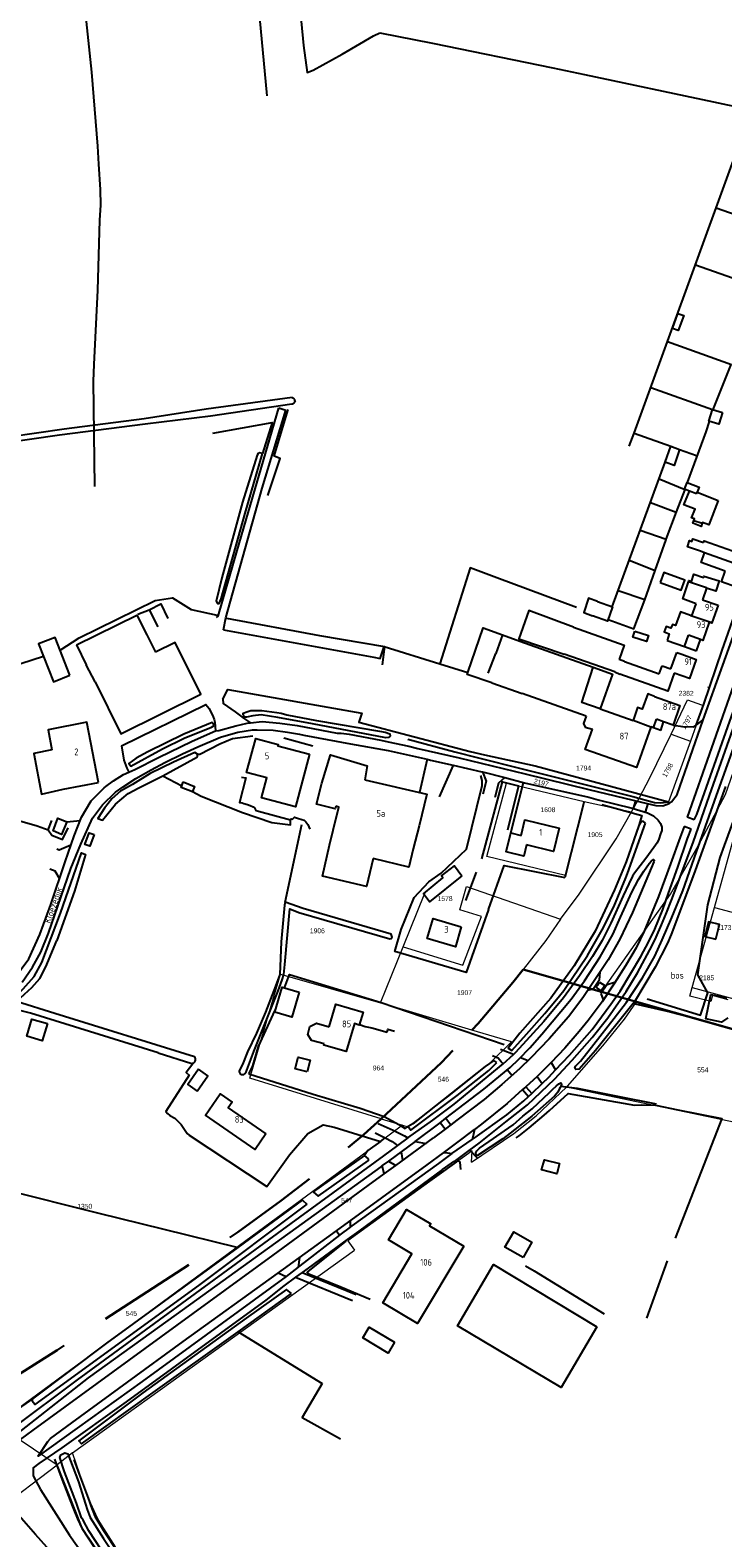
# Model space of a CAD drawing. Header units: metres. Extents: x 233829 to 239427, y 444283 to 448222.
# Tile 152 of 171: x 237457 to 237713, y 447067 to 447624. Entities that reach past the tile are written whole.
import ezdxf
from ezdxf.enums import TextEntityAlignment as Align

# ---------------------------------------------------------------- set-up
doc = ezdxf.new("R2010")
doc.units = ezdxf.units.M
doc.header["$MEASUREMENT"] = 0
doc.linetypes.add('DGN3', pattern=[54.868356, 36.578904, -18.289452])
for name, color, linetype in [('BIJGEBOUW', 4, 'Continuous'), ('CULTUURAANDUIDING', 253, 'Continuous'), ('DAKRAND', 4, 'Continuous'), ('DAKRAND-BYG', 4, 'Continuous'), ('Goud-kadastrale grenzen', 13, 'Continuous'), ('HEG', 253, 'Continuous'), ('HEK', 253, 'Continuous'), ('HOOFDGEBOUW', 4, 'Continuous'), ('HOUTWAL', 253, 'Continuous'), ('HUISNUMMER', 253, 'Continuous'), ('INSTEEKSLOOT', 153, 'Continuous'), ('KANTVERH', 253, 'Continuous'), ('KUNSTWERK', 253, 'Continuous'), ('MUUR', 253, 'Continuous'), ('OVERIGEAFSCH', 253, 'Continuous'), ('OVERVBOUW', 253, 'Continuous'), ('OVLIJNOBJ', 253, 'Continuous'), ('RASTER', 253, 'Continuous'), ('STRAATNAAM', 253, 'Continuous'), ('TUSSENMUUR', 253, 'Continuous')]:
    doc.layers.add(name, color=color, linetype=linetype)
for name, color, linetype, lineweight in [('G01 kadestrale perceelsgrens', 73, 'Continuous', 0), ('G02 kadestrale sectiegrens', 73, 'DGN3', 30), ('Z01 perceelnummer', 73, 'Continuous', 13)]:
    doc.layers.add(name, color=color, linetype=linetype, lineweight=lineweight)
doc.styles.get("Standard").update_dxf_attribs({"font": 'iso.shx'})
doc.styles.add('Styledgn001', font='dgn001.shx')

# ---------------------------------------------------------------- blocks, each defined once
blk = doc.blocks.new('A$C1532452F')
at = {"layer": 'G01 kadestrale perceelsgrens'}
for p, q in [((237707.544, 447380.988), (237708.228, 447380.745)), ((237694.044, 447363.454), (237700.071, 447376.136)), ((237705.933, 447374.085), (237703.273, 447366.841)), ((237703.273, 447366.841), (237701.231, 447360.939)), ((237701.231, 447360.939), (237693.108, 447338.449)), ((237694.044, 447363.454), (237701.231, 447360.939)), ((237641.418, 447350.064), (237652.168, 447347.356)), ((237626.013, 447318.24), (237633.271, 447345.419)), ((237631.773, 447345.808), (237633.271, 447345.419)), ((237633.271, 447345.419), (237637.722, 447344.426)), ((237637.722, 447344.426), (237661.935, 447338.558)), ((237661.837, 447338.212), (237655.017, 447311.247)), ((237661.935, 447338.558), (237661.837, 447338.212)), ((237661.935, 447338.558), (237679.386, 447334.748)), ((237679.386, 447334.748), (237682.267, 447339.821)), ((237710.067, 447299.368), (237718.214, 447328.788)), ((237655.017, 447311.247), (237626.013, 447318.24)), ((237595.057, 447284.916), (237603.065, 447304.767)), ((237615.955, 447298.545), (237618.425, 447307.172)), ((237618.425, 447307.172), (237653.183, 447295.12)), ((237701.883, 447269.816), (237710.067, 447299.368)), ((237710.067, 447299.368), (237732.644, 447293.353)), ((237653.183, 447295.12), (237647.735, 447287.172)), ((237647.735, 447287.172), (237639.346, 447276.486)), ((237586.682, 447264.248), (237595.057, 447284.916)), ((237701.019, 447266.696), (237701.883, 447269.816)), ((237701.883, 447269.816), (237724.472, 447263.667)), ((237620.389, 447254.073), (237586.682, 447264.248)), ((237708.73, 447264.735), (237701.019, 447266.696)), ((237586.959, 447221.292), (237538.422, 447236.329)), ((237740.092, 447215.247), (237655.355, 447233.066)), ((237586.959, 447221.292), (237594.768, 447218.945)), ((237472.859, 447097.911), (237577.082, 447172.846)), ((237444.927, 447108.552), (237467.128, 447093.556)), ((237472.859, 447097.911), (237467.128, 447093.556)), ((237437.961, 447071.392), (237467.128, 447093.556))]:
    blk.add_line(p, q, dxfattribs=at)
at = {"layer": 'G01 kadestrale perceelsgrens', "flags": 128}
for points in [[(237668.295, 447268.273), (237693.81, 447304.336), (237704.063, 447322.237), (237714.184, 447341.146), (237717.147, 447349.735), (237724.761, 447367.563), (237732.678, 447386.504), (237737.224, 447398.322)], [(237708.228, 447380.745), (237706.117, 447374.587), (237705.933, 447374.085)], [(237700.071, 447376.136), (237705.248, 447374.326), (237705.933, 447374.085)], [(237682.267, 447339.821), (237686.205, 447347.289), (237694.044, 447363.454)], [(237652.168, 447347.356), (237666.653, 447343.708), (237679.886, 447340.476), (237682.267, 447339.821)], [(237682.267, 447339.821), (237687.911, 447338.269), (237690.279, 447338.065), (237693.108, 447338.449)], [(237653.183, 447295.12), (237660.073, 447304.318), (237673.735, 447324.795), (237679.386, 447334.748)], [(237595.057, 447284.916), (237617.105, 447278.072), (237624.059, 447296.126), (237615.955, 447298.545)], [(237538.422, 447236.329), (237549.746, 447274.744), (237586.682, 447264.248)], [(237655.355, 447233.066), (237655.768, 447233.46), (237668.785, 447248.315), (237676.8, 447258.197), (237681.269, 447264.592)], [(237715.117, 447265.268), (237709.355, 447266.942), (237708.73, 447264.735)], [(237594.768, 447218.945), (237596.792, 447218.337), (237597.062, 447218.537), (237611.471, 447229.416), (237627.31, 447242.205), (237634.659, 447249.384), (237635.039, 447249.755), (237620.389, 447254.073)], [(237620.296, 447205.278), (237635.916, 447215.882), (237644.242, 447222.452), (237655.355, 447233.066)], [(237594.768, 447218.945), (237586.385, 447212.762), (237520.96, 447164.505), (237444.927, 447108.552)], [(237620.296, 447205.278), (237620.496, 447209.533), (237574.56, 447176.303), (237577.082, 447172.846)], [(237534.884, 447000), (237518.469, 447021.22), (237504.633, 447039.862), (237489.417, 447061.504), (237484.257, 447069.177), (237481.12, 447074.443), (237479.672, 447078.248), (237472.859, 447097.911)], [(237467.128, 447093.556), (237476.594, 447069.808), (237488.744, 447051.705), (237507.577, 447025.109), (237526.963, 447000)]]:
    blk.add_lwpolyline(points, dxfattribs=at)
at = {"layer": 'G02 kadestrale sectiegrens'}
for p, q in [((237639.346, 447276.486), (237668.295, 447268.273)), ((237668.295, 447268.273), (237681.269, 447264.592)), ((237681.269, 447264.592), (237744.761, 447246.579))]:
    blk.add_line(p, q, dxfattribs=at)
at = {"layer": 'G02 kadestrale sectiegrens', "flags": 128}
for points in [[(237620.389, 447254.073), (237622.759, 447256.623), (237635.557, 447271.66), (237639.346, 447276.486)], [(237586.959, 447221.292), (237609.243, 447242.211), (237620.389, 447254.073)], [(237438.825, 447118.018), (237467.193, 447135.885), (237520.382, 447170.359), (237533.966, 447179.441), (237549.819, 447191.013), (237565.43, 447202.975), (237580.493, 447215.521), (237586.959, 447221.292)]]:
    blk.add_lwpolyline(points, dxfattribs=at)
at = {"layer": 'G01 kadestrale perceelsgrens', "style": 'Styledgn001'}
for s, rotation, p in [('1797', 61.26998, (237699.732, 447367.848)), ('1798', 61.10818, (237692.771, 447350.182)), ('2197', 345.82486, (237646.07, 447345.575))]:
    blk.add_text(s, height=1.8, rotation=rotation, dxfattribs=at).set_placement(p, align=Align.MIDDLE_CENTER)
at = {"layer": 'Z01 perceelnummer', "linetype": 'Continuous', "lineweight": 13, "style": 'Styledgn001'}
for s, p in [('2382', (237699.639, 447378.566)), ('1794', (237661.73, 447350.947)), ('1608', (237648.545, 447335.556)), ('1905', (237665.958, 447326.34)), ('1578', (237610.551, 447302.711)), ('1906', (237563.34, 447290.814)), ('1173', (237713.608, 447292.012)), ('2185', (237707.216, 447273.447)), ('1907', (237617.744, 447267.976)), ('964', (237585.914, 447240.121)), ('546', (237609.897, 447235.97)), ('554', (237705.776, 447239.431)), ('547', (237574.192, 447191.215)), ('1350', (237477.382, 447189.028)), ('545', (237494.633, 447149.451))]:
    blk.add_text(s, height=1.8, dxfattribs=at).set_placement(p, align=Align.MIDDLE_CENTER)

msp = doc.modelspace()

# ---------------------------------------------------------------- linework, layer by layer
at = {"layer": 'BIJGEBOUW'}
msp.add_line((237474.31, 447396.43), (237477.9, 447389.12), dxfattribs=at)
for points in [[(237474.31, 447396.43), (237496.69, 447407.42), (237500.28, 447400.11)], [(237481.18, 447382.76), (237490.66, 447363.6), (237520.25, 447378.2), (237510.75, 447397.34), (237503.54, 447393.78)]]:
    msp.add_lwpolyline(points, dxfattribs=at)
at = {"layer": 'DAKRAND'}
for p, q in [((237707.1, 447417.44), (237705.69, 447413.16)), ((237631.74, 447400.13), (237638.14, 447397.8)), ((237673.24, 447386.44), (237675.18, 447385.62)), ((237676.86, 447390.33), (237674.89, 447391.11)), ((237627.82, 447382.48), (237639.05, 447378.49))]:
    msp.add_line(p, q, dxfattribs=at)
for points in [[(237704.88, 447431.03), (237700.07, 447432.72), (237700.9, 447435.03), (237701.75, 447434.71), (237702.12, 447435.66), (237706.05, 447434.3)], [(237703.31, 447411.67), (237698.41, 447413.46), (237700.46, 447419.76)], [(237700.46, 447419.76), (237700.62, 447420.25), (237701.56, 447419.91), (237702.47, 447422.63), (237706.02, 447421.38), (237706.19, 447421.85), (237711.85, 447420.06), (237710.63, 447416.29), (237707.1, 447417.44)], [(237658.02, 447402.97), (237641.46, 447409.2), (237637.76, 447398.68), (237654.51, 447393.07)], [(237701.22, 447407.33), (237697.59, 447408.68), (237695.71, 447403.56), (237694.53, 447403.99), (237694.02, 447402.6), (237692.25, 447403.22), (237691.51, 447401.24), (237693.4, 447400.5), (237692.58, 447398.05)], [(237618.93, 447386.28), (237624.6, 447402.73), (237631.74, 447400.13)], [(237627.82, 447382.48), (237618.65, 447385.47), (237618.93, 447386.28)], [(237687.99, 447377.4), (237685.43, 447378.33), (237683.35, 447372.65), (237681.7, 447373.28), (237680.05, 447368.46)], [(237662.7, 447370.1), (237661.74, 447367.37), (237662.32, 447366.08), (237664.98, 447365.3)], [(237465.27, 447357.71), (237458.61, 447356.34), (237461.42, 447341.31), (237469.46, 447343.09)], [(237565.85, 447249.02), (237561.22, 447250.28), (237559.85, 447252.53), (237560.53, 447255.43), (237563.04, 447256.74), (237567.72, 447255.38)]]:
    msp.add_lwpolyline(points, dxfattribs=at)
at = {"layer": 'DAKRAND-BYG'}
for p, q in [((237691.84, 447463.97), (237693.98, 447469.83)), ((237693.98, 447469.83), (237697.18, 447468.69)), ((237703.75, 447452.86), (237711.5, 447449.82)), ((237500.28, 447400.11), (237503.54, 447393.78)), ((237481.18, 447382.76), (237477.9, 447389.12)), ((237513.21, 447344.41), (237513.78, 447345.83))]:
    msp.add_line(p, q, dxfattribs=at)
for points in [[(237694.63, 447513.38), (237696.59, 447518.85), (237698.71, 447518.1), (237696.73, 447512.57), (237694.63, 447513.38)], [(237713.06, 447482.27), (237711.73, 447477.95), (237708.03, 447479.09), (237709.35, 447483.41), (237713.06, 447482.27)], [(237697.18, 447468.69), (237695.15, 447462.75), (237691.84, 447463.97)], [(237702.52, 447442.46), (237702.72, 447442.97), (237701.64, 447443.4), (237702.91, 447446.62), (237698.83, 447448.22), (237700.83, 447453.31)], [(237700.83, 447453.31), (237699.07, 447454), (237700.04, 447456.48), (237704.49, 447454.74), (237703.75, 447452.86)], [(237711.5, 447449.82), (237707.97, 447440.83), (237705.73, 447441.71), (237705.6, 447441.37)], [(237705.6, 447441.37), (237705.16, 447440.25), (237702.12, 447441.45), (237702.52, 447442.46)], [(237690.06, 447419.47), (237697.84, 447416.68), (237699.17, 447420.42), (237691.4, 447423.2), (237690.06, 447419.47)], [(237666.91, 447412.49), (237663.6, 447413.76), (237661.76, 447408.38), (237665.04, 447407.22)], [(237666.91, 447412.49), (237672.44, 447410.52), (237670.57, 447405.26), (237665.04, 447407.22)], [(237471.93, 447385.23), (237466.46, 447399.22), (237460.32, 447396.82), (237465.8, 447382.83), (237471.93, 447385.23)], [(237680.64, 447401.57), (237685.68, 447399.94), (237684.96, 447397.71), (237679.9, 447399.34), (237680.64, 447401.57)], [(237570.19, 447336.85), (237569.98, 447335.94), (237563.08, 447337.66), (237565.04, 447345.32), (237568.24, 447355.83), (237581.81, 447351.74), (237580.85, 447346.63)], [(237517.21, 447342.31), (237517.15, 447342.15), (237512.97, 447343.81), (237513.21, 447344.41)], [(237513.78, 447345.83), (237517.95, 447344.17), (237517.21, 447342.31)], [(237580.85, 447346.63), (237603.82, 447341.33), (237600.92, 447329.59), (237598.74, 447321.09), (237597.17, 447314.31), (237584, 447317.49)], [(237584, 447317.49), (237581.52, 447307.22), (237565.22, 447310.99), (237567.86, 447322.41), (237569.22, 447327.97), (237571.32, 447336.51), (237570.19, 447336.85)], [(237470.75, 447331.07), (237468.73, 447326.41), (237465.66, 447327.81), (237467.4, 447332.42), (237470.75, 447331.07)], [(237616.69, 447311.14), (237604.82, 447301.57), (237602.6, 447304.48), (237609.69, 447310.4), (237609.16, 447311.16), (237613.99, 447314.76), (237616.69, 447311.14)], [(237710.6, 447287.7), (237712, 447293.1), (237707.93, 447294.15), (237706.53, 447288.76), (237710.6, 447287.7)], [(237556.62, 447268.18), (237553.93, 447258.94), (237547.59, 447260.79), (237550.28, 447270.03), (237556.62, 447268.18)], [(237463.59, 447256.52), (237461.63, 447250.11), (237456, 447251.89), (237457.87, 447258.16), (237463.59, 447256.52)], [(237559.52, 447238.69), (237555.18, 447239.79), (237556.3, 447244.16), (237560.63, 447243.05), (237559.52, 447238.69)], [(237519.46, 447239.66), (237515.46, 447234), (237518.89, 447231.58)], [(237518.89, 447231.58), (237522.88, 447237.24), (237519.46, 447239.66)], [(237652.87, 447204.81), (237651.84, 447201.01), (237646.17, 447202.46), (237647.27, 447206.23), (237652.87, 447204.81)], [(237639.36, 447170.11), (237632.68, 447173.95), (237635.94, 447179.61), (237642.61, 447175.76), (237639.36, 447170.11)], [(237666.61, 447144.51), (237653.43, 447122.09), (237615.12, 447144.82), (237628.38, 447167.49), (237666.61, 447144.51)]]:
    msp.add_lwpolyline(points, dxfattribs=at)
at = {"layer": 'HEG'}
for p, q in [((237696.07, 447445.62), (237699.26, 447453.92)), ((237659.16, 447410.3), (237629.64, 447421.28)), ((237550.95, 447362.13), (237561.66, 447359.1)), ((237519.07, 447356.03), (237519.87, 447356.13)), ((237661.84, 447338.21), (237654.85, 447310.53)), ((237618.27, 447302.03), (237622.15, 447312.49)), ((237578.74, 447179.65), (237614.9, 447205.44)), ((237692.64, 447168.86), (237684.98, 447147.72)), ((237534.05, 447142.69), (237565.13, 447123.55))]:
    msp.add_line(p, q, dxfattribs=at)
for points in [[(237586.41, 447622.61), (237605.88, 447618.83), (237650.31, 447609.67), (237662.02, 447607.16)], [(237519.87, 447356.13), (237527.27, 447359.88), (237532.02, 447361.9), (237539.5, 447362.79)], [(237624.13, 447317.42), (237631.77, 447345.81), (237637.72, 447344.43), (237633.58, 447327.97)], [(237551.22, 447269.76), (237553, 447274.71), (237586.92, 447264.28)], [(237537.97, 447237.99), (237561.77, 447230.51), (237579.14, 447225.25), (237587.97, 447222.16), (237593.75, 447219.15), (237595.81, 447217.77)], [(237696.56, 447224.61), (237712.86, 447221.49), (237695.52, 447177.23)], [(237559.52, 447164.37), (237559.89, 447164.99), (237573.95, 447176.18)]]:
    msp.add_lwpolyline(points, dxfattribs=at)
at = {"layer": 'HEK'}
msp.add_line((237626.49, 447385.98), (237629.3, 447393.24), dxfattribs=at)
for points in [[(237629.64, 447421.28), (237619.83, 447424.88), (237608.65, 447389.46)], [(237636.85, 447214.31), (237637.86, 447215.1), (237641.62, 447217.99), (237647.18, 447222.65), (237649.16, 447224.38), (237655.99, 447230.68), (237680.56, 447226.4), (237683.03, 447226.52), (237688.31, 447226.39), (237696.56, 447224.61)], [(237559.52, 447164.37), (237572.02, 447159.31), (237582.89, 447154.71)], [(237565.13, 447123.55), (237557.77, 447111.04), (237571.95, 447103.13)]]:
    msp.add_lwpolyline(points, dxfattribs=at)
at = {"layer": 'HOOFDGEBOUW'}
for p, q in [((237705.69, 447413.16), (237711.45, 447411.14)), ((237711.45, 447411.14), (237709.15, 447404.61)), ((237701.22, 447407.33), (237701.71, 447407.15)), ((237638.14, 447397.8), (237665.29, 447388.17)), ((237692.58, 447398.05), (237698.98, 447395.8)), ((237698.98, 447395.8), (237700.45, 447399.99)), ((237704.95, 447398.41), (237700.45, 447399.99)), ((237673.24, 447386.44), (237654.51, 447393.07)), ((237693.96, 447387.59), (237696.13, 447393.69)), ((237696.13, 447393.69), (237698.08, 447392.99)), ((237676.86, 447390.33), (237689.71, 447385.76)), ((237689.71, 447385.76), (237690.77, 447388.73)), ((237690.77, 447388.73), (237693.96, 447387.59)), ((237662.7, 447370.1), (237639.05, 447378.49)), ((237667.86, 447372.78), (237680.05, 447368.46)), ((237686.6, 447366.13), (237686.59, 447366.11)), ((237687.53, 447365.8), (237686.6, 447366.13)), ((237687.53, 447365.8), (237688.66, 447368.99)), ((237691.31, 447368.05), (237688.66, 447368.99)), ((237469.46, 447343.09), (237482.46, 447345.59))]:
    msp.add_line(p, q, dxfattribs=at)
for points in [[(237706.42, 447430.48), (237706.42, 447430.48), (237704.88, 447431.03)], [(237706.05, 447434.3), (237706.26, 447434.89), (237716.7, 447431.17)], [(237714.04, 447423.69), (237705.13, 447426.86), (237706.42, 447430.48)], [(237720.94, 447425.31), (237718.27, 447417.8), (237712.66, 447419.8), (237714.04, 447423.69)], [(237701.71, 447407.15), (237701.72, 447407.15), (237703.31, 447411.67)], [(237658.02, 447402.97), (237676.75, 447396.35), (237674.89, 447391.11)], [(237709.15, 447404.61), (237709.1, 447404.45), (237708.13, 447404.79), (237705.78, 447398.12), (237704.95, 447398.41)], [(237698.08, 447392.99), (237703.39, 447391.11), (237700.86, 447384), (237695.21, 447386.02)], [(237665.29, 447388.17), (237672.42, 447385.63), (237667.86, 447372.78)], [(237695.21, 447386.02), (237692.83, 447379.35), (237675.18, 447385.62)], [(237687.99, 447377.4), (237697.34, 447374.08), (237694.77, 447366.83), (237691.31, 447368.05)], [(237482.46, 447345.59), (237478.16, 447367.89), (237463.84, 447365.13), (237465.27, 447357.71)], [(237686.59, 447366.11), (237681.27, 447351.12), (237662.33, 447357.84), (237664.98, 447365.3)], [(237560.45, 447356.05), (237555.29, 447336.61), (237542.74, 447339.94), (237544.7, 447347.31), (237537.21, 447349.3), (237540.55, 447361.87), (237548.82, 447359.68), (237548.69, 447359.17), (237560.45, 447356.05)], [(237638.62, 447326.07), (237640.07, 447331.86), (237652.74, 447328.7), (237650.6, 447320.11), (237640.67, 447322.59)], [(237640.67, 447322.59), (237639.62, 447318.4), (237633.11, 447320.02), (237634.85, 447327.01), (237638.62, 447326.07)], [(237616.53, 447292.27), (237614.33, 447284.87), (237603.95, 447287.96), (237606.16, 447295.36), (237616.53, 447292.27)], [(237567.72, 447255.38), (237570.17, 447263.68), (237580.22, 447260.72), (237578.83, 447256), (237577.02, 447256.54), (237573.96, 447246.18), (237565.73, 447248.61), (237565.85, 447249.02)], [(237544.34, 447215.74), (237540.32, 447209.97), (237521.97, 447222.71), (237527.4, 447230.53), (237531.82, 447227.46), (237530.4, 447225.42), (237544.34, 447215.74)], [(237617.41, 447174.26), (237600.4, 447145.7), (237587.52, 447153.37), (237598.3, 447171.47), (237589.66, 447176.61), (237596.33, 447187.82), (237605.24, 447182.51), (237604.8, 447181.77), (237617.41, 447174.26)], [(237591.88, 447138.78), (237589.53, 447134.82), (237580.11, 447140.4), (237582.45, 447144.36), (237591.88, 447138.78)]]:
    msp.add_lwpolyline(points, dxfattribs=at)
at = {"layer": 'HOUTWAL'}
for p, q in [((237551.42, 447301.43), (237557.59, 447330.09)), ((237586.92, 447264.28), (237632.41, 447248.78))]:
    msp.add_line(p, q, dxfattribs=at)
for points in [[(237685.19, 447265.69), (237704.89, 447259.68), (237707.67, 447267.91), (237703.93, 447274.5), (237707.66, 447300.44), (237712.15, 447317.86), (237713.77, 447322.28), (237721.43, 447343.19), (237727.15, 447359.97), (237731.99, 447381.48), (237738.45, 447410.81), (237748.12, 447448.52), (237753.1, 447464.29), (237754.02, 447469.97), (237754.74, 447475.52), (237757.06, 447474.59), (237757.63, 447478.77), (237756.18, 447479.33), (237757.2, 447482.17)], [(237626.56, 447298.69), (237618.36, 447275.43), (237591.99, 447283.2), (237594.37, 447291.25), (237599.15, 447303.14), (237604.51, 447308.88), (237609.06, 447312.16), (237618.5, 447320.97), (237624.28, 447344.47), (237624.19, 447346.36), (237623.78, 447348.23)], [(237449.98, 447332.47), (237459.86, 447329.57), (237463.89, 447328.14), (237465.17, 447331.54)], [(237463.89, 447328.14), (237465.25, 447326.21), (237469.18, 447324.58), (237471.25, 447328.83)], [(237537.97, 447237.99), (237539.51, 447240.96), (237541.58, 447248.03), (237547.8, 447261.53)]]:
    msp.add_lwpolyline(points, dxfattribs=at)
at = {"layer": 'INSTEEKSLOOT'}
for p, q in [((237504.56, 447245.74), (237516.9, 447241.81)), ((237536.85, 447238.37), (237539.92, 447246.16)), ((237534.05, 447142.69), (237553.79, 447156.84))]:
    msp.add_line(p, q, dxfattribs=at)
for points in [[(237553.98, 447487.83), (237522.24, 447483.57), (237499.35, 447479.94), (237469.73, 447476.13), (237428.71, 447470.22), (237397.55, 447466.16), (237366.69, 447462.25), (237341.47, 447459.07), (237328.79, 447456.96), (237296.78, 447452.61), (237261.49, 447448.03), (237224.31, 447442.93), (237197.49, 447439.16), (237156.76, 447433.54), (237115.99, 447428.07)], [(237553.98, 447487.83), (237554.26, 447487.73), (237554.51, 447487.58), (237554.71, 447487.36), (237554.86, 447487.11), (237554.95, 447486.83), (237554.97, 447486.53), (237554.92, 447486.24), (237554.8, 447485.97), (237554.62, 447485.74), (237554.4, 447485.55), (237554.14, 447485.42), (237553.85, 447485.35)], [(237553.85, 447485.35), (237523.86, 447481.02), (237499.73, 447478.06), (237468.05, 447473.89), (237422.68, 447467.38), (237419.87, 447467.12)], [(237543.09, 447467.11), (237542.14, 447467.37), (237541.47, 447467.19), (237541.08, 447466.5), (237535.73, 447449.18), (237528.09, 447421.29), (237525.95, 447412.62), (237526.42, 447411.76), (237527.03, 447411.78), (237527.77, 447413.44), (237536.61, 447445.13), (237543.09, 447467.11)], [(237590.22, 447362.74), (237589.6, 447362.23), (237588.61, 447362.17), (237561.54, 447367.31), (237548.71, 447369.67), (237542.6, 447370.67), (237539.44, 447370.19), (237537.19, 447369.73), (237536.56, 447369.77), (237536.3, 447370.01), (237536.17, 447370.19), (237535.92, 447370.64), (237535.95, 447371.2), (237537.32, 447371.7), (237538.77, 447372.18), (237542.8, 447372.25), (237548.37, 447371.5), (237550, 447371.18), (237552.07, 447370.55), (237563.08, 447368.46), (237586.25, 447364.56), (237588.42, 447364.22), (237590.13, 447363.64), (237590.22, 447362.74)], [(237525.19, 447366.73), (237524.5, 447367.77), (237513.98, 447363.48), (237500.73, 447356.95), (237496.36, 447354.55), (237493.7, 447352.66), (237494.47, 447351.61), (237506.07, 447358), (237514.12, 447361.95), (237524.23, 447366.07), (237525.19, 447366.73)], [(237714.11, 447344.15), (237702.48, 447311.77), (237694.15, 447289.42), (237692.72, 447286.21), (237688.13, 447277.37), (237680.55, 447264.51), (237679.59, 447263.28), (237666.14, 447246.64), (237660.11, 447239.7), (237658.83, 447239.58), (237658.51, 447240.01), (237658.79, 447240.82), (237659.75, 447241.8), (237660.6, 447242.7), (237665.54, 447248.87), (237673, 447258.55), (237677.6, 447264.39), (237683.52, 447273.45), (237688.06, 447281.43), (237690.75, 447287.43), (237694.35, 447295.77), (237698.35, 447305.64), (237703.51, 447320), (237711.41, 447342.53), (237720.75, 447368.28)], [(237519.08, 447355.09), (237519.07, 447356.03), (237518.05, 447356.7), (237510.19, 447353.07), (237501.5, 447348.94), (237494.97, 447344.9), (237490.58, 447342.36), (237487.42, 447339.59), (237484.62, 447336.1), (237482.25, 447332.26), (237483.9, 447331.72), (237488.73, 447337.56), (237493.42, 447341.56), (237497.33, 447343.6), (237506.21, 447348.1), (237519.08, 447355.09)], [(237684.61, 447330.53), (237683.83, 447331.23), (237683.03, 447331.15), (237682.63, 447330.53), (237682.17, 447329.77), (237677.49, 447316.31), (237673.09, 447305.96), (237666.02, 447290.68), (237658.3, 447277.85), (237649.59, 447265.96), (237638.15, 447252.97), (237633.87, 447247.46), (237635.17, 447246.57), (237640.61, 447252.66), (237647.46, 447260.31), (237652.77, 447266.8), (237654.43, 447268.71), (237663.16, 447281.69), (237668.63, 447291.13), (237672.89, 447299.63), (237677.3, 447310.41), (237677.9, 447312.03), (237684.61, 447330.53)], [(237480.92, 447326.44), (237479.26, 447322.06), (237477.38, 447322.71), (237479.06, 447327.01), (237480.92, 447326.44)], [(237405.7, 447205.52), (237410.35, 447218.02), (237414.47, 447228.29), (237417.52, 447234.04), (237421.06, 447238.52), (237427.47, 447244.76), (237436.54, 447252.84), (237445.7, 447260.68), (237449.72, 447264.44), (237451.92, 447266.6), (237453.23, 447268.05), (237454.64, 447269.34), (237458.63, 447273.95), (237461.48, 447279.13), (237468.4, 447297.37), (237476.13, 447319.57), (237477.67, 447319.01), (237473.65, 447305.52), (237467.07, 447287.26)], [(237539.92, 447246.16), (237548.9, 447268.58), (237550.3, 447272.74), (237551.01, 447274.73), (237551.28, 447278.41), (237553.18, 447298.9), (237556.49, 447297.58), (237590.09, 447287.8), (237590.68, 447287.99), (237591.02, 447288.49), (237590.67, 447289.54), (237558.06, 447299.08), (237551.42, 447301.43), (237551.14, 447300.25), (237549.96, 447286.77), (237549.42, 447274.63), (237547.91, 447270.41), (237544.17, 447260.73), (237540.85, 447253.03)], [(237517.97, 447244.21), (237466.36, 447260.3), (237452.2, 447264.72), (237455.13, 447267.42), (237457.82, 447269.87), (237460.73, 447273.16), (237462.99, 447277.46), (237467.07, 447287.26)], [(237504.56, 447245.74), (237457.39, 447260.42), (237450.56, 447262.15)], [(237540.85, 447253.03), (237537.56, 447246.07), (237535.63, 447241.43), (237534.43, 447239.07)], [(237516.9, 447241.81), (237517.23, 447241.85), (237517.54, 447241.96), (237517.82, 447242.14), (237518.05, 447242.38), (237518.21, 447242.66), (237518.31, 447242.98), (237518.34, 447243.31), (237518.29, 447243.63), (237518.16, 447243.94), (237517.97, 447244.21)], [(237629.61, 447242.1), (237628.59, 447242.93), (237625.32, 447240.64), (237604.07, 447223.84), (237598.57, 447219.51), (237596.87, 447218.54), (237597.92, 447217.11), (237615.03, 447229.96), (237626.67, 447239.24), (237629.61, 447242.1)], [(237534.43, 447239.07), (237534.44, 447238.78), (237534.51, 447238.49), (237534.64, 447238.23), (237534.84, 447238), (237535.08, 447237.83), (237535.35, 447237.71), (237535.64, 447237.66), (237535.94, 447237.68), (237536.22, 447237.77), (237536.48, 447237.92), (237536.69, 447238.12), (237536.85, 447238.37)], [(237653.61, 447233.97), (237653.35, 447233.44), (237653.12, 447232.87), (237652.75, 447232.26), (237652.26, 447231.21), (237650.95, 447229.77), (237642.64, 447222.3), (237634.6, 447216.03), (237631.87, 447213.91), (237622.53, 447207.81), (237622.05, 447208.18), (237621.83, 447208.57), (237621.98, 447209), (237622.22, 447209.55), (237623.27, 447210.55), (237628.44, 447214.12), (237632.45, 447216.88), (237635.68, 447219.1), (237639.29, 447222.28), (237642.7, 447224.99), (237649.15, 447231.08), (237650.38, 447232.25), (237651.58, 447233.42), (237652.62, 447234.25), (237653.32, 447234.64), (237653.57, 447234.31), (237653.61, 447233.97)], [(237582.3, 447206.59), (237580.82, 447207.85), (237561.77, 447194.35), (237563.7, 447192.71), (237582.25, 447205.95), (237582.3, 447206.59)], [(237559.46, 447189.82), (237519.38, 447159.78), (237458.89, 447115.78), (237458, 447116.99), (237458.16, 447117.91), (237485.49, 447138.44), (237534.08, 447173.8), (237557.83, 447191.34), (237559.46, 447189.82)], [(237553.79, 447156.84), (237551.92, 447158.33), (237537.04, 447147.67), (237498.81, 447120.05), (237475.15, 447102.4), (237476.21, 447101.21), (237502.64, 447120.17), (237534.05, 447142.69)], [(237515.66, 447022.73), (237515.35, 447022.07), (237514.29, 447021.35), (237512.82, 447021.04), (237510.8, 447023.81), (237501.23, 447036.86), (237485.71, 447058.82), (237478.9, 447069.17), (237476.76, 447073.03), (237476.24, 447073.92), (237474.31, 447079.37), (237469.93, 447090.9), (237468.17, 447096.19), (237468.5, 447097.24), (237470.03, 447097.98), (237471.15, 447097.55), (237475.1, 447087.26), (237477.71, 447078.91), (237478.28, 447076.96), (237479.36, 447074.08), (237484.37, 447066.32), (237486.54, 447062.93), (237500.54, 447043.2), (237515.66, 447022.73)]]:
    msp.add_lwpolyline(points, dxfattribs=at)
at = {"layer": 'KANTVERH'}
for p, q in [((237549.1, 447484.08), (237551.68, 447483.16)), ((237608.65, 447389.46), (237618.93, 447386.28)), ((237694.77, 447366.83), (237698.35, 447366.33)), ((237603.9, 447354.19), (237601.11, 447341.95)), ((237613.5, 447352.02), (237608.32, 447340.29)), ((237624.38, 447349.55), (237632.57, 447347.41)), ((237632.62, 447347.45), (237632.57, 447347.41)), ((237643.83, 447351.72), (237693.11, 447338.45)), ((237634.89, 447327), (237639.52, 447345.6)), ((237680.16, 447336.03), (237681.05, 447338.88)), ((237684.66, 447334.64), (237685.64, 447337.8)), ((237470.75, 447331.07), (237475.67, 447331.54)), ((237702.62, 447331.83), (237700.04, 447332.74)), ((237701.51, 447328.41), (237698.87, 447329.39)), ((237667.58, 447272.68), (237667.85, 447275.58)), ((237663.34, 447268.85), (237665.36, 447269.35)), ((237667.58, 447272.68), (237665.36, 447269.35)), ((237667, 447270.91), (237666.36, 447269.96)), ((237668.27, 447268.68), (237666.36, 447269.96)), ((237667, 447270.91), (237667.64, 447271.87)), ((237667.64, 447271.87), (237669.55, 447270.59)), ((237670.38, 447270.92), (237668.15, 447267.59)), ((237669.55, 447270.59), (237668.27, 447268.68)), ((237670.38, 447270.92), (237673.54, 447272)), ((237668.15, 447267.59), (237669, 447265.28)), ((237632.06, 447241.7), (237635.82, 447245.08)), ((237638.46, 447244.01), (237641.27, 447242.86)), ((237649.78, 447242.21), (237651.38, 447239.41)), ((237633.62, 447239.5), (237635.36, 447237.38)), ((237644.51, 447236.93), (237640.35, 447233.21)), ((237644.51, 447236.93), (237646.43, 447234.43)), ((237639.15, 447232.13), (237641.37, 447229.62)), ((237640.35, 447233.21), (237642.55, 447230.74)), ((237641.37, 447229.62), (237642.55, 447230.74)), ((237642.55, 447230.74), (237646.43, 447234.43)), ((237599.54, 447212.92), (237608.68, 447219.92)), ((237608.68, 447219.92), (237610.79, 447221.53)), ((237610.53, 447217.49), (237608.68, 447219.92)), ((237612.66, 447219.11), (237610.53, 447217.49)), ((237610.79, 447221.53), (237612.66, 447219.11)), ((237592.29, 447204.08), (237606.3, 447214.28)), ((237610.53, 447217.49), (237606.3, 447214.28)), ((237613.06, 447208.55), (237620.57, 447213.69)), ((237599.54, 447212.92), (237589.61, 447205.74)), ((237594.35, 447209.17), (237594.8, 447205.89)), ((237599.54, 447212.92), (237603.55, 447212.28)), ((237622.36, 447206.95), (237619.64, 447209.79)), ((237570.46, 447179.97), (237603.96, 447204.36)), ((237609.58, 447202.6), (237578.61, 447179.87)), ((237589.61, 447205.74), (237587.29, 447204.06)), ((237587.99, 447200.96), (237587.29, 447204.06)), ((237587.99, 447200.96), (237592.29, 447204.08)), ((237589.61, 447205.74), (237592.29, 447204.08)), ((237570.46, 447179.97), (237571.5, 447178.35)), ((237575.43, 447183.59), (237575.51, 447181.34)), ((237578.61, 447179.87), (237574.41, 447176.8)), ((237556.78, 447170.13), (237556.31, 447166.55)), ((237548.84, 447164.39), (237551.84, 447163.08)), ((237556.31, 447166.55), (237551.84, 447163.08)), ((237557.73, 447164.56), (237555.32, 447162.79)), ((237557.73, 447164.56), (237577.68, 447156.49)), ((237555.32, 447162.79), (237576.36, 447154.27))]:
    msp.add_line(p, q, dxfattribs=at)
for points in [[(237703.27, 447366.84), (237706.12, 447374.59), (237712.95, 447394.53), (237718.28, 447409.55), (237721.7, 447416.6), (237727.05, 447431.91), (237735.14, 447454.52), (237741.19, 447473.05), (237746.8, 447488.69), (237750.78, 447500), (237752.35, 447504.46), (237756.45, 447515.96)], [(237526.06, 447406.53), (237526.67, 447407.12), (237533.69, 447431.3), (237549.1, 447484.08)], [(237528.61, 447402.02), (237529.56, 447406.51), (237542.93, 447454.4), (237551.68, 447483.16)], [(237693.37, 447337.81), (237694.23, 447338.43), (237696.36, 447341.13), (237705.95, 447368.71), (237720.45, 447409.2), (237728.79, 447433.05)], [(237726.86, 447409.13), (237718.04, 447384.04), (237700.04, 447332.74)], [(237702.62, 447331.83), (237703.6, 447333.78), (237715.74, 447368.28), (237723.01, 447388.44), (237729.83, 447408.13)], [(237528.61, 447402.02), (237584.16, 447391.91), (237586.59, 447391.4), (237588.09, 447395.83), (237608.65, 447389.46)], [(237633.01, 447220.18), (237641, 447226.49), (237650.96, 447236.01), (237657.48, 447243.06), (237664.89, 447251.44), (237670.63, 447258.68), (237677.51, 447268.36), (237681.67, 447275.28), (237687.03, 447285.42), (237688.54, 447288.51), (237690.53, 447293), (237692.34, 447297.46), (237694.23, 447302.12), (237702.18, 447323.47), (237708.24, 447340.78), (237722.63, 447381.57)], [(237528.39, 447376.41), (237530.24, 447380), (237579.79, 447371.26), (237578.64, 447367.85), (237619.86, 447357.04)], [(237528.39, 447376.41), (237528.58, 447374.83), (237532.93, 447371.67), (237534.48, 447370.56), (237536.01, 447369.4), (237538.66, 447367.63)], [(237490.95, 447359.17), (237522.17, 447374.41), (237523.35, 447372.92)], [(237523.35, 447372.92), (237524.79, 447369.88), (237525.23, 447368.9), (237525.45, 447367.94), (237525.65, 447364.75)], [(237485.2, 447344.18), (237487.98, 447346.19), (237491.75, 447348.55), (237493.71, 447349.42), (237495.89, 447350.38), (237504.61, 447354.87), (237517.08, 447360.89), (237525.65, 447364.75), (237525.67, 447364.76), (237526.98, 447364.77), (237533.16, 447366.59), (237537.39, 447367.49), (237538.66, 447367.63), (237542.99, 447368.09), (237549.46, 447367.49), (237555.84, 447366.71), (237570.72, 447363.89), (237572.09, 447363.89), (237575.11, 447363.49), (237586.82, 447361.29), (237589.52, 447360.68), (237597.12, 447358.98), (237600.48, 447358.22), (237615.72, 447354.77), (237640.15, 447348.78), (237663.67, 447343.07), (237683.11, 447338.38), (237688.48, 447337.15), (237690.98, 447336.97), (237693.37, 447337.81), (237693.11, 447338.45)], [(237491.52, 447343.99), (237496.23, 447347.03), (237501.87, 447350.28), (237507.02, 447352.98), (237513.53, 447356.25), (237519.12, 447358.75), (237527.51, 447362.34), (237534.01, 447364.23), (237539.34, 447365.04), (237541.16, 447365.03), (237547.01, 447364.9), (237552.3, 447364.22), (237556.7, 447363.41), (237558.32, 447363.14), (237575.64, 447359.9), (237589.46, 447357.44), (237603.9, 447354.19)], [(237698.35, 447366.33), (237702.19, 447366.12), (237703.27, 447366.84), (237705.95, 447368.71)], [(237490.95, 447359.15), (237491.78, 447353.92), (237492.96, 447350.95), (237493.71, 447349.42)], [(237603.9, 447354.19), (237605.12, 447353.92), (237613.5, 447352.02)], [(237619.86, 447357.04), (237625.07, 447355.85), (237643.83, 447351.72)], [(237535.33, 447347.64), (237536.9, 447347.31), (237534.63, 447338.22), (237535.55, 447338.04), (237536.18, 447337.83), (237537.48, 447337.53), (237538.54, 447337.15), (237539.56, 447336.56), (237540.08, 447336.3), (237540.64, 447335.3), (237541.62, 447334.96), (237553.46, 447331.78), (237553.64, 447332.13), (237554.14, 447332.01), (237554.86, 447332.8), (237556.05, 447332.4), (237557.57, 447331.99), (237558.43, 447331.64), (237559.13, 447331.1), (237559.85, 447330.04), (237560.58, 447328.41)], [(237613.5, 447352.02), (237624.17, 447349.61), (237624.38, 447349.55)], [(237624.38, 447349.55), (237625.74, 447346.06), (237624.49, 447341.25)], [(237632.57, 447347.41), (237630.3, 447345.32), (237628.94, 447340.09)], [(237632.57, 447347.41), (237639.91, 447345.5), (237663.66, 447340.14), (237667.16, 447339.23), (237679.73, 447336.16), (237685.39, 447334.41), (237687.51, 447333.24), (237689.3, 447331.67), (237690.18, 447330.4), (237690.63, 447329.05), (237690.6, 447327.91), (237690.16, 447326.6), (237689.51, 447324.64), (237688.89, 447323.34), (237687.69, 447321.56)], [(237347.22, 447266.87), (237355.58, 447265.32), (237380.36, 447258.47), (237407.21, 447251.04), (237419.02, 447247.3), (237420.2, 447247.15), (237420.96, 447247.16), (237421.56, 447247.16), (237422.27, 447247.17), (237425.11, 447249.29), (237433.11, 447256.06), (237444.49, 447265.92), (237451.1, 447272.78), (237456.74, 447280.48), (237460.73, 447289.49), (237464.84, 447300.49), (237470.18, 447316.24), (237473.47, 447325.86), (237476.17, 447332.83), (237479.74, 447338.87), (237484.54, 447343.59), (237485.2, 447344.18)], [(237454.31, 447271.79), (237458.1, 447277.4), (237461.11, 447282.9), (237463.94, 447289.91), (237467.4, 447299.88), (237472.27, 447313.83), (237475.9, 447322.81), (237480.28, 447332.4), (237483.96, 447337.35), (237488.74, 447342.06), (237491.52, 447343.99)], [(237651.38, 447239.41), (237656.56, 447244.91), (237664.86, 447254.4), (237671.78, 447263.7), (237675.28, 447268.56), (237682.84, 447281.28), (237685.68, 447286.59), (237688.01, 447291.44), (237690.95, 447298.7), (237693.14, 447304.69), (237696.59, 447314.33), (237700.18, 447324.87), (237701.51, 447328.41)], [(237698.87, 447329.39), (237697.38, 447325.35), (237693.9, 447315.53), (237689.43, 447303.46), (237684.17, 447290.66), (237681.11, 447284.49), (237677.26, 447277.91), (237673.17, 447271.41), (237668.53, 447264.59)], [(237472.29, 447322.4), (237467.97, 447320.6), (237467.03, 447320.92)], [(237687.69, 447321.56), (237684.77, 447317.55), (237680.59, 447312.08), (237679.86, 447310.98), (237678.45, 447308.21), (237676.36, 447303.75), (237671.84, 447293.62), (237668.55, 447287.24), (237664.96, 447281.37), (237660.22, 447274.15), (237654.32, 447265.99), (237647, 447257.34), (237636.58, 447245.85), (237635.82, 447245.08), (237632, 447246.64), (237631.04, 447247)], [(237610.79, 447221.53), (237624.87, 447232.31), (237634.65, 447240.34), (237637.83, 447243.35), (237641.92, 447247.62), (237646.29, 447252.62), (237657.13, 447265.51), (237662.08, 447272.31), (237667.81, 447281.15), (237672.51, 447289.45), (237675.4, 447295.82), (237679.55, 447305.05), (237681.98, 447309.81), (237683.95, 447312.88), (237686.02, 447315.73), (237686.81, 447316.67), (237687.59, 447317.13), (237687.82, 447316.94), (237687.74, 447316.25), (237679.86, 447297.54), (237675.08, 447287.75), (237670.86, 447280.07), (237661.45, 447266.03), (237656.2, 447259.08), (237649, 447250.87), (237642.29, 447243.84), (237638.06, 447239.77), (237631.54, 447234), (237625.04, 447228.54), (237614.89, 447220.8), (237612.66, 447219.11)], [(237468.09, 447310.09), (237466.4, 447312.89), (237464.51, 447313.54)], [(237668.53, 447264.59), (237663.39, 447257.72), (237660.09, 447253.67), (237654.75, 447247.43), (237649.78, 447242.21)], [(237715.02, 447258.72), (237712.71, 447257.08), (237706.94, 447258.24), (237708.71, 447267.3), (237714.72, 447266.04)], [(237596.78, 447214.37), (237605.98, 447220.84), (237613.86, 447226.7), (237632.06, 447241.7), (237631.29, 447242.42), (237630.15, 447243.71), (237629.21, 447244.15), (237628.03, 447244.66)], [(237649.78, 447242.21), (237648.67, 447241.04), (237644.84, 447237.22), (237644.51, 447236.93)], [(237646.43, 447234.43), (237648.9, 447236.78), (237651.38, 447239.41)], [(237639.15, 447232.13), (237633.44, 447227.01), (237624.03, 447219.41), (237621.46, 447217.42)], [(237640.35, 447233.21), (237639.6, 447232.53), (237639.15, 447232.13)], [(237621.46, 447217.42), (237621.02, 447215.63), (237620.57, 447213.69), (237621.72, 447214.43), (237633.3, 447222.86), (237639.66, 447228), (237641.37, 447229.62)], [(237585.84, 447219.62), (237591.34, 447217.12), (237595.58, 447215.05), (237596.78, 447214.37), (237592.9, 447211.49)], [(237614.46, 447205.98), (237619.46, 447209.66), (237623.19, 447212.41), (237633.01, 447220.18)], [(237584.66, 447216.15), (237588.44, 447214.28), (237591.04, 447212.99), (237592.9, 447211.49), (237587.74, 447207.66), (237553.58, 447182.64), (237474.53, 447124.94), (237450.51, 447106.88)], [(237609.97, 447208.83), (237614.89, 447212.48), (237621.46, 447217.42)], [(237603.96, 447204.36), (237609.97, 447208.83), (237610.72, 447208.85), (237613.06, 447208.55), (237608.15, 447204.89)], [(237587.29, 447204.06), (237586.74, 447203.66), (237511.19, 447149.05), (237478.6, 447125.6), (237446.96, 447100.82), (237449.87, 447100.47), (237451.31, 447101.1), (237458.35, 447106.3), (237547.03, 447170.91), (237582.16, 447196.72), (237587.99, 447200.96)], [(237608.15, 447204.89), (237576.14, 447181.81), (237575.51, 447181.34)], [(237609.58, 447202.6), (237612.9, 447205.01), (237613.73, 447205.53), (237614.46, 447205.98)], [(237616.42, 447202.62), (237616.17, 447205.31), (237614.85, 447206.27)], [(237551.84, 447163.08), (237498.54, 447124.23), (237460.14, 447096.71), (237463.75, 447102.09), (237464.77, 447103.19), (237472.58, 447108.99), (237513.8, 447139.07), (237548.63, 447164.25), (237566.9, 447177.38), (237570.46, 447179.97)], [(237575.51, 447181.34), (237571.61, 447178.43), (237571.5, 447178.35)], [(237571.5, 447178.35), (237556.89, 447167), (237556.31, 447166.55)], [(237574.41, 447176.8), (237559.97, 447166.2), (237557.73, 447164.56)], [(237555.32, 447162.79), (237550.97, 447159.59), (237544.25, 447154.38), (237492.68, 447116.78), (237468.88, 447099.77), (237460.42, 447093.94), (237458.35, 447092.42), (237458.35, 447091.54), (237458.38, 447089.39), (237460.97, 447084.42), (237471.8, 447067.49), (237483.25, 447051.39), (237504.04, 447024.19), (237506.82, 447020.36)], [(237451.35, 447013.32), (237459.02, 447020.15), (237467.43, 447026.96), (237474.19, 447031.97), (237475.97, 447033.27), (237476.62, 447033.98), (237477.21, 447034.71), (237477.88, 447036.21), (237479.24, 447038.7), (237479.65, 447041.98), (237479.64, 447043.06), (237479.08, 447045.32), (237476.92, 447047.9), (237459.2, 447067.81), (237450.56, 447077.63)]]:
    msp.add_lwpolyline(points, dxfattribs=at)
at = {"layer": 'KUNSTWERK'}
msp.add_lwpolyline([(237589.13, 447253.39), (237589.42, 447254.41), (237591.86, 447253.78)], dxfattribs=at)
at = {"layer": 'MUUR'}
for points in [[(237497, 447407.76), (237501.19, 447409.44), (237504.36, 447403.13)], [(237501.19, 447409.44), (237505.52, 447411.63), (237508.13, 447406.19)], [(237579.33, 447256.09), (237581.06, 447255.48), (237583.45, 447254.99), (237589.13, 447253.39)]]:
    msp.add_lwpolyline(points, dxfattribs=at)
at = {"layer": 'OVERIGEAFSCH'}
msp.add_lwpolyline([(237466.17, 447095.64), (237469.07, 447087.9), (237472.85, 447078.09), (237473.57, 447076.31), (237474.69, 447073.52), (237476.28, 447070.1), (237488.02, 447052.29), (237512.59, 447018.36), (237515.5, 447014.27)], dxfattribs=at)
at = {"layer": 'OVERVBOUW'}
for p, q in [((237703.48, 447394.22), (237704.95, 447398.41)), ((237698.98, 447395.8), (237703.48, 447394.22)), ((237690.23, 447364.84), (237687.53, 447365.8)), ((237690.23, 447364.84), (237691.31, 447368.05))]:
    msp.add_line(p, q, dxfattribs=at)
at = {"layer": 'OVLIJNOBJ'}
for points in [[(237680.83, 447263.86), (237693.66, 447260.92), (237707.57, 447257.32)], [(237653.35, 447233.44), (237659.4, 447232.63), (237688.6, 447226.83)]]:
    msp.add_lwpolyline(points, dxfattribs=at)
at = {"layer": 'RASTER'}
for p, q in [((237531.29, 447741.06), (237544.66, 447599.37)), ((237710.66, 447557.97), (237734.37, 447549.61)), ((237703.03, 447536.88), (237727.05, 447528.49)), ((237555.27, 447486.56), (237555.41, 447486.58)), ((237686.59, 447491.58), (237709.39, 447483.39)), ((237680.38, 447474.7), (237693.98, 447469.83)), ((237697.18, 447468.69), (237703.42, 447466.46)), ((237703.42, 447466.46), (237703.74, 447466.28)), ((237672.34, 447410.55), (237691.84, 447463.97)), ((237689.62, 447457.84), (237698.94, 447453.96)), ((237686.4, 447449.03), (237695.92, 447445.54)), ((237692.25, 447435.49), (237696.07, 447445.62)), ((237682.65, 447438.89), (237692.25, 447435.49)), ((237678.63, 447427.71), (237688.12, 447423.88)), ((237674.51, 447416.5), (237684.33, 447413.24)), ((237631.73, 447400.11), (237629.3, 447393.24)), ((237631.73, 447400.11), (237631.74, 447400.13)), ((237445.31, 447386.88), (237462.08, 447392.33)), ((237506.21, 447348.1), (237513.21, 447344.41)), ((237586.66, 447212.93), (237588.44, 447214.28)), ((237595.81, 447217.77), (237596.87, 447218.54))]:
    msp.add_line(p, q, dxfattribs=at)
for points in [[(237471.96, 447694.56), (237473.98, 447668.21), (237475.31, 447651.54), (237479.85, 447608.12), (237482.08, 447580.71), (237482.41, 447574.05), (237483.08, 447564.72), (237483.15, 447558.89), (237482.89, 447553.32), (237482.09, 447527.56), (237480.74, 447500), (237480.44, 447493.85), (237480.99, 447454.93)], [(237550.83, 447695.18), (237558.19, 447617.89), (237559.55, 447607.89), (237561.82, 447608.83), (237572.51, 447614.76), (237584.09, 447621.52), (237586.41, 447622.61)], [(237662.02, 447607.16), (237709.74, 447597.15), (237748.47, 447588.8)], [(237692.74, 447508.55), (237724.84, 447596.91), (237728.62, 447608.42)], [(237678.63, 447469.82), (237680.38, 447474.7), (237692.74, 447508.55), (237716.36, 447500.1)], [(237709.64, 447483.32), (237709.67, 447483.41), (237716.31, 447500), (237716.36, 447500.1)], [(237545.02, 447451.61), (237549.6, 447465.37), (237547.38, 447466.22), (237552.6, 447483.37)], [(237524.74, 447474.62), (237546.68, 447478.59), (237543.09, 447467.11)], [(237700.18, 447456.43), (237706.99, 447475.17), (237708.25, 447479.03)], [(237688.12, 447423.88), (237692.23, 447435.43), (237692.25, 447435.49)], [(237670.77, 447405.82), (237680.31, 447402.42), (237684.3, 447413.15), (237688.12, 447423.88)], [(237468.3, 447394.53), (237475.35, 447399.11), (237503.43, 447412.91), (237509.84, 447413.85), (237516.67, 447409.56), (237526.29, 447407.38)], [(237529.73, 447406.3), (237564.13, 447399.92), (237588.1, 447395.83), (237587.27, 447389.04)], [(237596.74, 447361.57), (237614.17, 447356.92), (237616.57, 447356.27), (237620.48, 447355.29), (237641.04, 447350.16), (237666.65, 447343.71), (237679.89, 447340.48), (237687.91, 447338.27), (237690.28, 447338.07), (237693.11, 447338.45)], [(237517.21, 447342.31), (237520.44, 447340.6), (237535.69, 447334.55), (237546.47, 447330.89), (237553.38, 447329.93), (237553.46, 447331.78)], [(237668.52, 447337.54), (237683.25, 447333.46), (237682.17, 447329.77)], [(237626.56, 447298.69), (237632.41, 447314.96), (237654.85, 447310.53)], [(237680.7, 447264.75), (237752.47, 447244.39), (237771.82, 447241.44)], [(237517.3, 447241.69), (237514.88, 447238.42), (237516, 447237.53), (237507.39, 447224.01), (237508.02, 447223.32), (237508.88, 447222.55), (237510.7, 447221.61), (237512.97, 447219.29), (237515.23, 447215.88), (237515.92, 447215.35), (237544.71, 447196.39), (237553.1, 447208.03), (237559.85, 447215.92), (237565.54, 447219.12), (237569.54, 447218.26), (237586.66, 447212.93), (237581.99, 447209.58), (237580.82, 447207.85)], [(237408.36, 447206.1), (237411.71, 447204.26), (237482.57, 447186.45), (237506.1, 447180.76), (237534.08, 447173.8)], [(237640.26, 447166.98), (237643.48, 447165.17), (237669.39, 447149.33)], [(237444.12, 447109.03), (237445, 447108.8), (237458.16, 447117.91)], [(237473.35, 447095.48), (237475.26, 447090.05), (237479.41, 447079.21), (237481.86, 447073.85), (237482.71, 447072.3), (237484.18, 447069.99), (237488.52, 447063.25), (237497.3, 447050.7), (237508.07, 447035.85), (237510.55, 447032.88)]]:
    msp.add_lwpolyline(points, dxfattribs=at)
at = {"layer": 'TUSSENMUUR'}
for p, q in [((237703.51, 447452.25), (237700.83, 447453.31)), ((237703.51, 447452.25), (237703.75, 447452.86)), ((237702.52, 447442.46), (237705.6, 447441.37)), ((237720.94, 447425.31), (237706.42, 447430.48)), ((237707.13, 447417.54), (237700.46, 447419.76)), ((237707.13, 447417.54), (237707.1, 447417.44)), ((237686.59, 447366.11), (237680.05, 447368.46))]:
    msp.add_line(p, q, dxfattribs=at)
for points in [[(237709.15, 447404.61), (237701.68, 447407.02), (237701.71, 447407.15)], [(237667.86, 447372.78), (237661.11, 447375.18), (237665.29, 447388.17)]]:
    msp.add_lwpolyline(points, dxfattribs=at)

# ---------------------------------------------------------------- block references
at = {"layer": 'Goud-kadastrale grenzen', "linetype": 'Continuous'}
msp.add_blockref('A$C1532452F', (0, 0), dxfattribs=at)

# ---------------------------------------------------------------- texts
at = {"layer": 'CULTUURAANDUIDING'}
msp.add_text('bos', height=2.5, dxfattribs=at).set_placement((237693.96, 447273.13))
at = {"layer": 'HUISNUMMER'}
for s, p in [('95', (237706.55, 447409.13)), ('93', (237703.52, 447402.7)), ('91', (237699, 447389)), ('87a', (237691, 447372.37)), ('87', (237675.03, 447361.49)), ('2', (237473.53, 447355.69)), ('5', (237543.94, 447354.19)), ('5a', (237585.21, 447332.95)), ('1', (237645.33, 447325.99)), ('3', (237610.24, 447290.11)), ('85', (237572.49, 447255.17)), ('83', (237532.82, 447219.91)), ('106', (237601.39, 447167.11)), ('104', (237594.9, 447154.9))]:
    msp.add_text(s, height=2.5, dxfattribs=at).set_placement(p)
at = {"layer": 'STRAATNAAM'}
msp.add_text('Kloezedijk', height=2.5, rotation=70.7668, dxfattribs=at).set_placement((237464.68, 447293.36))

doc.saveas('drawing.dxf')
